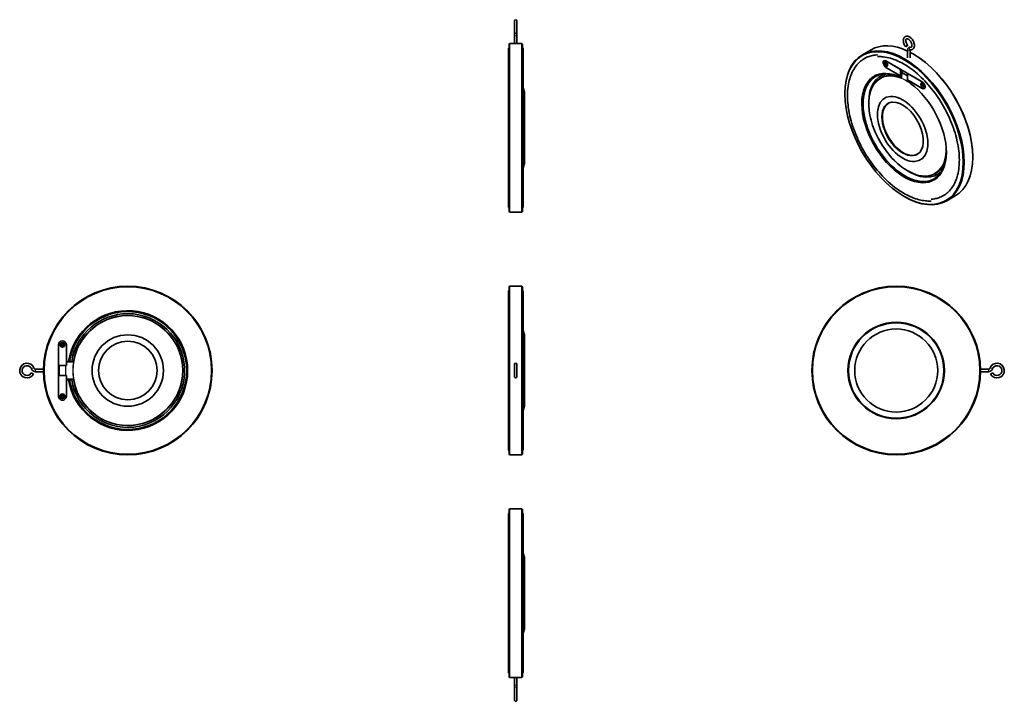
# Model space of a CAD drawing. Extents: x 1586 to 2392, y 226 to 784.
import ezdxf

# ---------------------------------------------------------------- set-up
doc = ezdxf.new("R2010")
doc.units = 0

msp = doc.modelspace()

# ---------------------------------------------------------------- linework, layer by layer
at = {"color": 7, "lineweight": 35, "ltscale": 0.465965}
for p, q in [((1991.14, 782.72), (1991.14, 773.4)), ((1993.14, 782.72), (1993.14, 773.4))]:
    msp.add_line(p, q, dxfattribs=at)
at = {"color": 7, "lineweight": 35, "ltscale": 0.485704}
for p, q in [((1993.14, 782.72), (1993.14, 773.01)), ((1991.14, 226.92), (1991.14, 236.64)), ((1993.14, 226.92), (1993.14, 236.64))]:
    msp.add_line(p, q, dxfattribs=at)
at = {"color": 7, "lineweight": 35, "ltscale": 0.01946}
msp.add_line((1991.14, 773.4), (1991.14, 773.01), dxfattribs=at)
at = {"color": 7, "lineweight": 35, "ltscale": 0.117851}
for p, q in [((1991.14, 773.01), (1991.14, 770.65)), ((1993.14, 773.01), (1993.14, 770.65)), ((1991.14, 236.64), (1991.14, 238.99)), ((1993.14, 236.64), (1993.14, 238.99))]:
    msp.add_line(p, q, dxfattribs=at)
at = {"color": 7, "lineweight": 13, "ltscale": 0.05}
for p, q in [((1991.14, 770.65), (1992.14, 770.65)), ((1992.14, 770.65), (1993.14, 770.65)), ((1992.14, 238.99), (1991.14, 238.99)), ((1993.14, 238.99), (1992.14, 238.99))]:
    msp.add_line(p, q, dxfattribs=at)
at = {"color": 7, "lineweight": 35, "ltscale": 0.321446}
for p, q in [((1991.14, 770.65), (1991.14, 764.22)), ((1993.14, 770.65), (1993.14, 764.22))]:
    msp.add_line(p, q, dxfattribs=at)
at = {"color": 7, "lineweight": 35, "ltscale": 0.396327}
msp.add_line((1986.14, 752.05), (1986.14, 759.97), dxfattribs=at)
at = {"color": 7, "lineweight": 35, "ltscale": 0.035355}
for p, q in [((1986.64, 763.72), (1987.14, 764.22)), ((1997.64, 763.72), (1997.14, 764.22)), ((1986.64, 626.72), (1987.14, 626.22)), ((1997.64, 626.72), (1997.14, 626.22)), ((1986.64, 565.11), (1987.14, 565.61)), ((1997.14, 565.61), (1997.64, 565.11)), ((1986.64, 428.11), (1987.14, 427.61)), ((1997.14, 427.61), (1997.64, 428.11)), ((1986.64, 382.92), (1987.14, 383.42)), ((1997.64, 382.92), (1997.14, 383.42)), ((1986.64, 245.92), (1987.14, 245.42)), ((1997.64, 245.92), (1997.14, 245.42))]:
    msp.add_line(p, q, dxfattribs=at)
at = {"color": 7, "lineweight": 35}
for p, q in [((1986.64, 695.22), (1986.64, 763.72)), ((1987.14, 695.22), (1987.14, 764.22)), ((1987.14, 764.22), (1997.14, 764.22)), ((1997.14, 695.22), (1997.14, 764.22)), ((1997.64, 695.22), (1997.64, 763.72)), ((1998.14, 727.86), (1998.14, 759.97)), ((1986.14, 630.47), (1986.14, 752.05)), ((1998.14, 630.47), (1998.14, 752.05)), ((2295.23, 749.96), (2324.93, 732.82)), ((2295.23, 749.96), (2307.25, 743.02)), ((2304.77, 739.14), (2295.23, 744.65)), ((2307.25, 737.71), (2295.23, 744.65)), ((2312.91, 739.76), (2324.93, 732.82)), ((2324.93, 727.51), (2312.91, 734.45)), ((2324.93, 727.51), (2315.38, 733.02)), ((1999.39, 666.02), (1999.39, 720.85)), ((1986.64, 626.72), (1986.64, 695.22)), ((1987.14, 626.22), (1987.14, 695.22)), ((1997.14, 626.22), (1997.14, 695.22)), ((1997.64, 626.72), (1997.64, 695.22)), ((1998.14, 638.4), (1998.14, 662.58)), ((1987.14, 626.22), (1997.14, 626.22)), ((1986.64, 428.11), (1986.64, 565.11)), ((1987.14, 427.61), (1987.14, 565.61)), ((1987.14, 565.61), (1997.14, 565.61)), ((1997.14, 427.61), (1997.14, 565.61)), ((1997.64, 428.11), (1997.64, 565.11)), ((1986.14, 465.57), (1986.14, 561.36)), ((1998.14, 465.57), (1998.14, 561.36)), ((1986.14, 431.86), (1986.14, 527.65)), ((1999.39, 482.61), (1999.39, 525.81)), ((1617.78, 475.61), (1617.78, 517.61)), ((1617.78, 500.61), (1617.78, 517.61)), ((1624.28, 517.61), (1624.28, 504.11)), ((1624.28, 517.61), (1624.28, 500.61)), ((1991.14, 501.61), (1991.14, 491.61)), ((1993.14, 501.61), (1993.14, 491.61)), ((1617.78, 475.61), (1617.78, 492.61)), ((1624.28, 492.61), (1624.28, 475.61)), ((1624.28, 489.11), (1624.28, 475.61)), ((1999.39, 467.41), (1999.39, 482.61)), ((1998.14, 431.86), (1998.14, 465.57)), ((1987.14, 427.61), (1997.14, 427.61)), ((1986.14, 257.6), (1986.14, 379.17)), ((1986.64, 314.42), (1986.64, 382.92)), ((1987.14, 314.42), (1987.14, 383.42)), ((1987.14, 383.42), (1997.14, 383.42)), ((1997.14, 314.42), (1997.14, 383.42)), ((1997.64, 314.42), (1997.64, 382.92)), ((1986.14, 249.67), (1986.14, 371.25)), ((1998.14, 249.67), (1998.14, 371.25)), ((1999.39, 285.22), (1999.39, 340.05)), ((1986.64, 245.92), (1986.64, 314.42)), ((1987.14, 245.42), (1987.14, 314.42)), ((1997.14, 245.42), (1997.14, 314.42)), ((1997.64, 245.92), (1997.64, 314.42)), ((1987.14, 245.42), (1997.14, 245.42))]:
    msp.add_line(p, q, dxfattribs=at)
at = {"color": 7, "lineweight": 35, "ltscale": 0.408247}
for p, q in [((2283, 759.09), (2275.93, 755.01)), ((2352, 639.58), (2344.93, 635.5))]:
    msp.add_line(p, q, dxfattribs=at)
at = {"color": 7, "lineweight": 35, "ltscale": 0.323697}
for p, q in [((2312.97, 758.88), (2312.97, 752.41)), ((2314.97, 758.88), (2314.97, 752.41))]:
    msp.add_line(p, q, dxfattribs=at)
at = {"color": 7, "lineweight": 35, "ltscale": 0.020414}
for p, q in [((2317.86, 755.47), (2317.5, 755.68)), ((2310.08, 639.12), (2310.43, 638.92))]:
    msp.add_line(p, q, dxfattribs=at)
at = {"color": 7, "lineweight": 35, "ltscale": 0.024494}
for p, q in [((2294.66, 747.8), (2295.09, 747.55)), ((2295.09, 747.23), (2294.66, 747.47)), ((2324.36, 730.65), (2324.79, 730.41)), ((2324.79, 730.08), (2324.36, 730.32))]:
    msp.add_line(p, q, dxfattribs=at)
at = {"color": 7, "lineweight": 35, "ltscale": 0.01633}
for p, q in [((2294.66, 747.47), (2294.66, 747.8)), ((2295.09, 748.04), (2295.37, 747.88)), ((2295.37, 746.57), (2295.09, 746.74)), ((2295.79, 747.14), (2295.79, 746.82)), ((2324.36, 730.32), (2324.36, 730.65)), ((2324.79, 730.9), (2325.07, 730.73)), ((2325.07, 729.43), (2324.79, 729.59)), ((2325.49, 730), (2325.49, 729.67))]:
    msp.add_line(p, q, dxfattribs=at)
at = {"color": 7, "lineweight": 35, "ltscale": 0.010207}
for p, q in [((2294.66, 747.47), (2294.84, 747.57)), ((2324.36, 730.32), (2324.54, 730.43))]:
    msp.add_line(p, q, dxfattribs=at)
at = {"color": 7, "lineweight": 35, "ltscale": 0.006123}
for p, q in [((2294.84, 747.57), (2294.84, 747.7)), ((2324.54, 730.43), (2324.54, 730.55)), ((2325.07, 729.63), (2324.96, 729.69))]:
    msp.add_line(p, q, dxfattribs=at)
at = {"color": 7, "lineweight": 35, "ltscale": 0.024495}
for p, q in [((2295.26, 747.33), (2294.84, 747.57)), ((2295.09, 747.55), (2295.09, 748.04)), ((2295.09, 746.74), (2295.09, 747.23)), ((2295.26, 746.84), (2295.26, 747.33)), ((2295.37, 747.88), (2295.37, 747.39)), ((2295.37, 747.06), (2295.37, 746.57)), ((2324.96, 730.18), (2324.54, 730.43)), ((2324.79, 730.41), (2324.79, 730.9)), ((2324.79, 729.59), (2324.79, 730.08)), ((2324.96, 729.69), (2324.96, 730.18)), ((2325.07, 730.73), (2325.07, 730.24)), ((2325.07, 729.92), (2325.07, 729.43))]:
    msp.add_line(p, q, dxfattribs=at)
at = {"color": 7, "lineweight": 35, "ltscale": 0.010206}
for p, q in [((2295.09, 747.55), (2295.26, 747.65)), ((2295.09, 747.23), (2295.26, 747.33)), ((2295.09, 746.74), (2295.26, 746.84)), ((2295.37, 747.06), (2295.55, 747.17)), ((2324.79, 730.41), (2324.96, 730.51)), ((2324.79, 730.08), (2324.96, 730.18)), ((2324.79, 729.59), (2324.96, 729.69)), ((2325.07, 729.92), (2325.24, 730.02))]:
    msp.add_line(p, q, dxfattribs=at)
at = {"color": 7, "lineweight": 35, "ltscale": 0.010874}
for p, q in [((2295.42, 748.57), (2295.23, 748.68)), ((2325.12, 731.42), (2324.93, 731.53))]:
    msp.add_line(p, q, dxfattribs=at)
at = {"color": 7, "lineweight": 35, "ltscale": 0.014288}
for p, q in [((2295.26, 747.65), (2295.26, 747.94)), ((2324.96, 730.51), (2324.96, 730.79))]:
    msp.add_line(p, q, dxfattribs=at)
at = {"color": 7, "lineweight": 35, "ltscale": 0.006122}
msp.add_line((2295.37, 746.78), (2295.26, 746.84), dxfattribs=at)
at = {"color": 7, "lineweight": 35, "ltscale": 0.024496}
for p, q in [((2295.37, 747.39), (2295.79, 747.14)), ((2295.79, 746.82), (2295.37, 747.06)), ((2325.07, 730.24), (2325.49, 730)), ((2325.49, 729.67), (2325.07, 729.92))]:
    msp.add_line(p, q, dxfattribs=at)
at = {"color": 7, "lineweight": 35, "ltscale": 0.014289}
for p, q in [((2295.79, 747.02), (2295.55, 747.17)), ((2325.49, 729.88), (2325.24, 730.02))]:
    msp.add_line(p, q, dxfattribs=at)
at = {"color": 7, "lineweight": 35, "ltscale": 0.010873}
msp.add_line((2296.41, 746.84), (2296.41, 746.62), dxfattribs=at)
at = {"color": 7, "lineweight": 35, "ltscale": 0.265361}
for p, q in [((2307.25, 743.02), (2307.25, 737.71)), ((2312.91, 739.76), (2312.91, 734.45))]:
    msp.add_line(p, q, dxfattribs=at)
at = {"color": 7, "lineweight": 35, "ltscale": 0.204123}
msp.add_line((2308.31, 742.41), (2308.31, 738.33), dxfattribs=at)
at = {"color": 7, "lineweight": 35, "ltscale": 0.046944}
msp.add_line((2291.47, 736.27), (2290.65, 735.8), dxfattribs=at)
at = {"color": 7, "lineweight": 35, "ltscale": 0.074527}
msp.add_line((2304.77, 739.14), (2304.77, 737.65), dxfattribs=at)
at = {"color": 7, "lineweight": 35, "ltscale": 0.03229}
msp.add_line((2305.33, 737.32), (2304.77, 737.65), dxfattribs=at)
at = {"color": 7, "lineweight": 35, "ltscale": 0.138047}
msp.add_line((2308.06, 737.74), (2305.33, 737.32), dxfattribs=at)
at = {"color": 7, "lineweight": 35, "ltscale": 0.061237}
msp.add_line((2308.31, 738.33), (2307.25, 737.71), dxfattribs=at)
at = {"color": 7, "lineweight": 13, "ltscale": 0.008734}
msp.add_line((2308.06, 736.18), (2307.91, 736.1), dxfattribs=at)
at = {"color": 7, "lineweight": 35, "ltscale": 0.100049}
msp.add_line((2308.06, 736.18), (2308.06, 738.18), dxfattribs=at)
at = {"color": 7, "lineweight": 13, "ltscale": 0.107266}
msp.add_line((2308.13, 736.08), (2308.13, 738.22), dxfattribs=at)
at = {"color": 7, "lineweight": 35, "ltscale": 0.265362}
msp.add_line((2308.31, 740.46), (2312.91, 737.8), dxfattribs=at)
at = {"color": 7, "lineweight": 35, "ltscale": 0.18274}
for p, q in [((1999.39, 724.42), (1998.14, 727.86)), ((1999.39, 666.02), (1998.14, 662.59))]:
    msp.add_line(p, q, dxfattribs=at)
at = {"color": 7, "lineweight": 35, "ltscale": 0.074525}
msp.add_line((2315.38, 733.02), (2315.38, 731.53), dxfattribs=at)
at = {"color": 7, "lineweight": 35, "ltscale": 0.010875}
msp.add_line((2326.11, 729.7), (2326.11, 729.48), dxfattribs=at)
at = {"color": 7, "lineweight": 35, "ltscale": 0.178741}
msp.add_line((1999.39, 720.85), (1999.39, 724.42), dxfattribs=at)
at = {"color": 7, "lineweight": 35, "ltscale": 0.020413}
for p, q in [((2261.64, 723.43), (2261.64, 723.02)), ((2366.29, 671.58), (2366.29, 671.17))]:
    msp.add_line(p, q, dxfattribs=at)
at = {"color": 7, "lineweight": 35, "ltscale": 0.046945}
msp.add_line((2336.47, 658.33), (2335.65, 657.86), dxfattribs=at)
at = {"color": 7, "lineweight": 35, "ltscale": 0.182736}
for p, q in [((1999.39, 525.81), (1998.14, 529.25)), ((1999.39, 467.41), (1998.14, 463.97)), ((1999.39, 343.62), (1998.14, 347.06)), ((1999.39, 285.22), (1998.14, 281.79))]:
    msp.add_line(p, q, dxfattribs=at)
at = {"color": 7, "lineweight": 35, "ltscale": 0.03}
for p, q in [((1620.23, 517.81), (1620.83, 517.81)), ((1620.83, 517.41), (1620.23, 517.41)), ((1620.83, 517.81), (1620.83, 518.41)), ((1620.83, 516.81), (1620.83, 517.41)), ((1621.23, 518.41), (1621.23, 517.81)), ((1621.23, 517.81), (1621.83, 517.81)), ((1621.23, 517.41), (1621.23, 516.81)), ((1621.83, 517.41), (1621.23, 517.41)), ((1620.23, 475.81), (1620.83, 475.81)), ((1620.83, 475.81), (1620.83, 476.41)), ((1621.23, 476.41), (1621.23, 475.81)), ((1621.23, 475.81), (1621.83, 475.81)), ((1620.83, 475.41), (1620.23, 475.41)), ((1620.83, 474.81), (1620.83, 475.41)), ((1621.23, 475.41), (1621.23, 474.81)), ((1621.83, 475.41), (1621.23, 475.41))]:
    msp.add_line(p, q, dxfattribs=at)
at = {"color": 7, "lineweight": 35, "ltscale": 0.02}
for p, q in [((1620.23, 517.41), (1620.23, 517.81)), ((1620.83, 518.41), (1621.23, 518.41)), ((1621.23, 516.81), (1620.83, 516.81)), ((1621.83, 517.81), (1621.83, 517.41)), ((1620.23, 475.41), (1620.23, 475.81)), ((1620.83, 476.41), (1621.23, 476.41)), ((1621.83, 475.81), (1621.83, 475.41)), ((1621.23, 474.81), (1620.83, 474.81))]:
    msp.add_line(p, q, dxfattribs=at)
at = {"color": 7, "lineweight": 35, "ltscale": 0.325}
for p, q in [((1617.78, 500.61), (1624.28, 500.61)), ((1617.78, 492.61), (1624.28, 492.61))]:
    msp.add_line(p, q, dxfattribs=at)
at = {"color": 7, "lineweight": 35, "ltscale": 0.4}
for p, q in [((1618.03, 492.61), (1618.03, 500.61)), ((1618.28, 492.61), (1618.28, 500.61))]:
    msp.add_line(p, q, dxfattribs=at)
at = {"color": 7, "lineweight": 13, "ltscale": 0.4}
for p, q in [((1623.62, 500.61), (1623.62, 492.61)), ((1623.86, 500.61), (1623.86, 492.61))]:
    msp.add_line(p, q, dxfattribs=at)
at = {"color": 7, "lineweight": 35, "ltscale": 0.091277}
for p, q in [((1624.28, 504.11), (1626.11, 504.11)), ((1624.28, 489.11), (1626.11, 489.11))]:
    msp.add_line(p, q, dxfattribs=at)
at = {"color": 7, "lineweight": 35, "ltscale": 0.268874}
for p, q in [((1629.66, 503.61), (1624.28, 503.61)), ((1629.66, 489.61), (1624.28, 489.61))]:
    msp.add_line(p, q, dxfattribs=at)
at = {"color": 7, "lineweight": 13, "ltscale": 0.268874}
for p, q in [((1629.66, 503.36), (1624.28, 503.36)), ((1629.66, 489.86), (1624.28, 489.86))]:
    msp.add_line(p, q, dxfattribs=at)
at = {"color": 7, "lineweight": 35, "ltscale": 0.039783}
for p, q in [((1626.9, 504.11), (1626.11, 504.11)), ((1626.9, 489.11), (1626.11, 489.11))]:
    msp.add_line(p, q, dxfattribs=at)
at = {"color": 7, "lineweight": 35, "ltscale": 0.086882}
for p, q in [((1628.64, 504.11), (1626.9, 504.11)), ((1628.64, 489.11), (1626.9, 489.11))]:
    msp.add_line(p, q, dxfattribs=at)
at = {"color": 7, "lineweight": 13, "ltscale": 0.0125}
for p, q in [((1629.66, 503.61), (1629.66, 503.36)), ((1629.66, 489.86), (1629.66, 489.61))]:
    msp.add_line(p, q, dxfattribs=at)
at = {"color": 7, "lineweight": 13, "ltscale": 0.012461}
for p, q in [((1630.03, 503.46), (1629.91, 503.67)), ((1629.91, 489.55), (1630.03, 489.76))]:
    msp.add_line(p, q, dxfattribs=at)
at = {"color": 7, "lineweight": 13, "ltscale": 0.012474}
for p, q in [((1630.15, 504.03), (1630.39, 504.07)), ((1630.15, 489.19), (1630.39, 489.15))]:
    msp.add_line(p, q, dxfattribs=at)
at = {"color": 7, "lineweight": 35, "ltscale": 0.16667}
msp.add_line((1991.14, 501.61), (1991.14, 498.28), dxfattribs=at)
at = {"color": 7, "lineweight": 35, "ltscale": 0.1}
msp.add_line((1595.49, 494.6), (1597.21, 493.59), dxfattribs=at)
at = {"color": 7, "lineweight": 13, "ltscale": 0.1}
for p, q in [((1595.8, 497.94), (1597.69, 498.61)), ((1599.1, 495.61), (1599.1, 497.61)), ((2379.03, 497.61), (2379.03, 495.61)), ((2380.45, 498.61), (2382.33, 497.94))]:
    msp.add_line(p, q, dxfattribs=at)
at = {"color": 7, "lineweight": 35, "ltscale": 0.321809}
for p, q in [((1599.1, 497.61), (1605.54, 497.61)), ((1599.1, 495.61), (1605.54, 495.61))]:
    msp.add_line(p, q, dxfattribs=at)
at = {"color": 7, "lineweight": 35, "ltscale": 0.082565}
msp.add_line((1991.14, 498.28), (1991.14, 496.63), dxfattribs=at)
at = {"color": 7, "lineweight": 35, "ltscale": 0.124068}
msp.add_line((1991.14, 491.61), (1991.14, 494.09), dxfattribs=at)
at = {"color": 7, "lineweight": 35, "ltscale": 0.321808}
for p, q in [((2379.03, 497.61), (2372.6, 497.61)), ((2379.03, 495.61), (2372.6, 495.61))]:
    msp.add_line(p, q, dxfattribs=at)
at = {"color": 7, "lineweight": 35, "ltscale": 0.099999}
msp.add_line((2380.92, 493.59), (2382.65, 494.6), dxfattribs=at)
at = {"color": 7, "lineweight": 35, "ltscale": 0.396326}
msp.add_line((1998.14, 371.25), (1998.14, 379.17), dxfattribs=at)
at = {"color": 7, "lineweight": 35, "ltscale": 0.178742}
msp.add_line((1999.39, 340.05), (1999.39, 343.62), dxfattribs=at)
at = {"color": 7, "lineweight": 35, "ltscale": 0.321447}
for p, q in [((1991.14, 238.99), (1991.14, 245.42)), ((1993.14, 238.99), (1993.14, 245.42))]:
    msp.add_line(p, q, dxfattribs=at)
at = {"color": 7, "lineweight": 35, "ltscale": 0.465966}
msp.add_line((1991.14, 226.92), (1991.14, 236.24), dxfattribs=at)
at = {"color": 7, "lineweight": 35}
for points in [[(2311.4, 761.54), (2310.98, 762.12), (2310.52, 762.86), (2310.19, 763.5), (2309.92, 764.17), (2309.7, 764.84), (2309.55, 765.51), (2309.45, 766.17), (2309.43, 766.79), (2309.48, 767.4), (2309.57, 767.88), (2309.71, 768.33), (2309.89, 768.73), (2310.1, 769.05), (2310.38, 769.4), (2310.73, 769.7), (2310.97, 769.85)], [(2310.97, 769.85), (2311.32, 770.03), (2311.64, 770.13), (2312.1, 770.21), (2312.55, 770.22), (2313.04, 770.16), (2313.48, 770.05), (2313.97, 769.86), (2314.42, 769.63), (2314.94, 769.3), (2315.44, 768.91), (2315.9, 768.49), (2316.38, 767.97), (2316.82, 767.4), (2317.22, 766.8), (2317.64, 766.03), (2317.93, 765.37), (2318.17, 764.7), (2318.34, 764.03), (2318.46, 763.37), (2318.5, 762.71), (2318.48, 762.15), (2318.4, 761.6), (2318.26, 761.09), (2318.07, 760.64), (2317.84, 760.26), (2317.61, 759.98), (2317.32, 759.71), (2316.97, 759.46)], [(2312.97, 762.78), (2312.57, 763.34), (2312.21, 763.94), (2311.92, 764.55), (2311.69, 765.17), (2311.53, 765.78), (2311.45, 766.32), (2311.43, 766.8), (2311.47, 767.2), (2311.55, 767.54), (2311.66, 767.8), (2311.81, 768), (2311.97, 768.12)], [(2311.97, 768.12), (2312.18, 768.2), (2312.41, 768.22), (2312.7, 768.19), (2313.06, 768.07), (2313.44, 767.89), (2313.89, 767.59), (2314.33, 767.22), (2314.78, 766.76), (2315.19, 766.23), (2315.57, 765.66), (2315.89, 765.05), (2316.15, 764.42), (2316.34, 763.81), (2316.46, 763.23), (2316.5, 762.74), (2316.49, 762.27), (2316.42, 761.89), (2316.31, 761.6), (2316.18, 761.38), (2316.01, 761.22), (2315.97, 761.19)], [(2313.98, 760.9), (2313.69, 760.69), (2313.44, 760.41), (2313.23, 760.09), (2313.08, 759.7), (2312.99, 759.31), (2312.97, 758.88)], [(2315.31, 761.12), (2314.91, 761.15), (2314.54, 761.11), (2314.19, 761), (2313.98, 760.9)], [(2315.02, 759.19), (2314.97, 758.96), (2314.97, 758.88)], [(2316.97, 759.46), (2316.6, 759.29), (2316.19, 759.16), (2315.75, 759.1), (2315.3, 759.1), (2314.98, 759.14)], [(2315.97, 761.19), (2315.76, 761.11), (2315.5, 761.09), (2315.31, 761.12)], [(2332.24, 635.34), (2331.31, 635.3), (2330.37, 635.3), (2329.42, 635.32), (2328.46, 635.38), (2327.45, 635.47), (2325.87, 635.68), (2324.77, 635.87), (2323.65, 636.1), (2322.52, 636.36), (2321.14, 636.74), (2319.55, 637.23), (2317.99, 637.78), (2316.42, 638.39), (2314.85, 639.08), (2313.45, 639.73), (2312.21, 640.36), (2310.93, 641.04), (2309.65, 641.77), (2308.37, 642.54), (2306.94, 643.44), (2305.37, 644.5), (2303.8, 645.61), (2302.24, 646.78), (2300.49, 648.17), (2298.57, 649.79), (2297.05, 651.14), (2295.35, 652.73), (2293.86, 654.19), (2292.4, 655.69), (2290.95, 657.25), (2289.52, 658.84), (2288.12, 660.48), (2286.74, 662.16), (2285.39, 663.87), (2284.07, 665.63), (2282.78, 667.41), (2281.52, 669.23), (2280.3, 671.08), (2279.11, 672.95), (2277.95, 674.85), (2276.83, 676.78), (2275.75, 678.72), (2274.71, 680.69), (2273.71, 682.67), (2272.76, 684.67), (2271.84, 686.67), (2270.97, 688.69), (2270.15, 690.71), (2269.37, 692.74), (2268.64, 694.78), (2267.96, 696.81), (2267.32, 698.84), (2266.74, 700.87), (2266.2, 702.89), (2265.72, 704.9), (2265.21, 707.28), (2264.77, 709.67), (2264.4, 712.03), (2264.18, 713.79), (2263.99, 715.71), (2263.84, 717.61), (2263.75, 719.48), (2263.72, 721.56), (2263.73, 722.71), (2263.76, 723.84), (2263.86, 725.61), (2264.02, 727.54), (2264.23, 729.24), (2264.49, 730.9), (2264.81, 732.51), (2265.18, 734.09), (2265.51, 735.31), (2265.93, 736.68), (2266.4, 738.01), (2266.91, 739.3), (2267.18, 739.92), (2267.59, 740.81), (2268.18, 741.96), (2268.8, 743.07), (2269.47, 744.14), (2270.17, 745.17), (2270.82, 746.03), (2271.5, 746.86), (2272.21, 747.65), (2272.95, 748.41), (2273.61, 749.03), (2274.17, 749.52), (2274.74, 749.99), (2275.33, 750.45), (2276.41, 751.2), (2277.41, 751.82), (2278.53, 752.44), (2279.61, 752.95), (2280.51, 753.33), (2281.43, 753.67), (2282.36, 753.97), (2283.34, 754.24), (2284.36, 754.47), (2285.39, 754.66), (2286.45, 754.81), (2287.62, 754.93), (2288.26, 754.97)], [(2288.34, 753.47), (2289.23, 753.51), (2290.12, 753.51), (2291.02, 753.48), (2291.94, 753.43), (2292.9, 753.34), (2294.4, 753.15), (2296, 752.86), (2297.62, 752.49), (2298.95, 752.13), (2300.49, 751.66), (2301.99, 751.12), (2303.51, 750.53), (2305.04, 749.87), (2306.4, 749.23), (2308.23, 748.29), (2309.48, 747.6), (2311.35, 746.49), (2312.75, 745.61), (2314.29, 744.58), (2315.83, 743.49), (2317.36, 742.34), (2319.07, 740.98), (2320.96, 739.39), (2322.45, 738.06), (2324.12, 736.5), (2325.58, 735.06), (2327.03, 733.58), (2328.45, 732.05), (2329.86, 730.48), (2331.24, 728.87), (2332.6, 727.21), (2333.93, 725.52), (2335.23, 723.79), (2336.5, 722.03), (2337.74, 720.24), (2338.95, 718.41), (2340.13, 716.56), (2341.27, 714.69), (2342.37, 712.79), (2343.44, 710.87), (2344.46, 708.93), (2345.45, 706.98), (2346.39, 705.01), (2347.29, 703.03), (2348.15, 701.04), (2348.96, 699.04), (2349.73, 697.04), (2350.45, 695.04), (2351.13, 693.04), (2351.75, 691.03), (2352.33, 689.04), (2352.85, 687.05), (2353.33, 685.07), (2353.83, 682.74), (2354.26, 680.39), (2354.62, 678.07), (2354.84, 676.35), (2355.03, 674.47), (2355.17, 672.61), (2355.26, 670.78), (2355.29, 668.74), (2355.28, 667.63), (2355.25, 666.52), (2355.16, 664.8), (2354.99, 662.92), (2354.79, 661.28), (2354.54, 659.67), (2354.23, 658.11), (2353.88, 656.59), (2353.56, 655.42), (2353.15, 654.1), (2352.7, 652.83), (2352.21, 651.59), (2351.95, 650.99), (2351.56, 650.15), (2351.01, 649.05), (2350.41, 648), (2349.78, 646.99), (2349.12, 646.02), (2348.51, 645.2), (2347.87, 644.42), (2347.2, 643.68), (2346.51, 642.97), (2345.89, 642.39), (2345.37, 641.93), (2344.83, 641.49), (2344.29, 641.07), (2343.28, 640.36), (2342.35, 639.78), (2341.29, 639.21), (2340.29, 638.73), (2339.45, 638.38), (2338.59, 638.06), (2337.72, 637.78), (2336.8, 637.53), (2335.85, 637.31), (2334.87, 637.13), (2333.88, 636.98), (2332.77, 636.87), (2332.16, 636.83)], [(2328.27, 655.73), (2327.57, 655.71), (2326.76, 655.71), (2325.94, 655.75), (2325.11, 655.81), (2324.27, 655.91), (2323.24, 656.08), (2322.2, 656.29), (2321.14, 656.55), (2320.08, 656.86), (2319.01, 657.22), (2317.94, 657.62), (2316.86, 658.06), (2315.78, 658.55), (2314.69, 659.09), (2313.6, 659.67), (2312.51, 660.29), (2310.93, 661.27), (2309.98, 661.91), (2309.02, 662.58), (2308.07, 663.28), (2306.59, 664.44), (2305, 665.77), (2303.44, 667.19), (2301.9, 668.68), (2300.39, 670.25), (2298.92, 671.88), (2297.48, 673.58), (2296.08, 675.34), (2294.73, 677.15), (2293.42, 679.02), (2292.17, 680.93), (2290.97, 682.88), (2289.82, 684.87), (2288.74, 686.89), (2287.72, 688.94), (2286.77, 691.01), (2285.88, 693.09), (2285.07, 695.18), (2284.33, 697.27), (2283.66, 699.37), (2283.07, 701.45), (2282.56, 703.53), (2282.13, 705.59), (2281.78, 707.63), (2281.59, 708.97), (2281.38, 710.84), (2281.25, 712.69), (2281.19, 714.18), (2281.19, 715.44), (2281.22, 716.68), (2281.29, 717.89), (2281.4, 719.09), (2281.54, 720.25), (2281.72, 721.39), (2281.94, 722.5), (2282.19, 723.58), (2282.48, 724.63), (2282.81, 725.65), (2283.17, 726.64), (2283.57, 727.59), (2283.84, 728.18), (2284.13, 728.76), (2284.43, 729.32), (2284.75, 729.87), (2285.12, 730.46), (2285.79, 731.42), (2286.37, 732.17), (2286.99, 732.87), (2287.64, 733.53), (2287.98, 733.85), (2288.61, 734.39), (2289.27, 734.9), (2289.95, 735.37), (2290.65, 735.8)], [(2308.03, 736.06), (2308.05, 736.1), (2308.06, 736.18)]]:
    msp.add_lwpolyline(points, dxfattribs=at)
at = {"color": 7, "lineweight": 13}
for points in [[(2307.91, 736.1), (2307.82, 736.03), (2307.73, 735.95), (2307.58, 735.74)], [(2307.58, 735.74), (2307.92, 735.97), (2308.02, 736.04)], [(2307.58, 735.74), (2307.75, 735.74), (2307.84, 735.74), (2307.99, 735.78), (2308.07, 735.82)], [(1629.91, 503.67), (1629.98, 503.72), (1630.09, 503.81), (1630.39, 504.07)], [(1630.03, 503.46), (1630.1, 503.53), (1630.21, 503.68), (1630.27, 503.78), (1630.39, 504.07)], [(1630.39, 489.15), (1630.09, 489.41), (1629.98, 489.5), (1629.91, 489.55)], [(1630.39, 489.15), (1630.28, 489.42), (1630.21, 489.54), (1630.1, 489.69), (1630.03, 489.76)]]:
    msp.add_lwpolyline(points, dxfattribs=at)
at = {"color": 7, "lineweight": 35}
for centre, radius in [((1674.53, 496.61), 69), ((1674.53, 496.61), 68.5), ((2303.6, 496.61), 69), ((2303.6, 496.61), 68.5), ((2303.6, 496.61), 39.5), ((2303.6, 496.61), 39), ((1674.53, 496.61), 29.2), ((2303.6, 496.61), 34), ((1621.03, 517.61), 1.88), ((1621.03, 517.61), 1.68), ((1674.53, 496.61), 24), ((1621.03, 475.61), 1.88), ((1621.03, 475.61), 1.68)]:
    msp.add_circle(centre, radius, dxfattribs=at)
at = {"color": 7, "lineweight": 13}
msp.add_circle((1674.53, 496.61), 44.67, dxfattribs=at)
at = {"color": 7, "lineweight": 35}
for centre, radius, start, end in [((1992.14, 782.72), 1, 90.0002, 180.0002), ((1992.14, 782.72), 1, 359.99981, 89.9998), ((1986.89, 759.97), 0.75, 109.47142, 179.99999), ((1997.39, 759.97), 0.75, 0, 70.52883), ((2314.94, 758.96), 0.189, 78.96788, 90.8453), ((2307.98, 736.1), 0.0731, 308.14453, 322.87418), ((1986.89, 630.47), 0.75, 180.00001, 250.52858), ((1997.39, 630.47), 0.75, 289.47118, 0), ((1986.89, 561.36), 0.75, 109.47117, 179.99999), ((1997.39, 561.36), 0.75, 0, 70.52857), ((1674.53, 496.61), 49, 188.80404, 171.19596), ((1674.53, 496.61), 48.22, 188.94875, 171.05124), ((1674.53, 496.61), 46.5, 90, 170.7182), ((1674.53, 496.61), 46.5, 189.2818, 90), ((1674.53, 496.61), 45, 189.48766, 170.51234), ((1621.03, 517.61), 3.25, 0, 179.99999), ((1621.03, 517.61), 3.25, 0, 179.99999), ((1592.03, 496.61), 6, 19.47118, 329.75249), ((1592.03, 496.61), 4, 19.47118, 329.75249), ((1629.65, 504.11), 0.5, 270, 350.51234), ((1992.14, 501.61), 1, 90.00048, 180.00046), ((1992.14, 501.61), 1, 359.99954, 89.99952), ((2386.1, 496.61), 6, 210.2475, 160.52882), ((2386.1, 496.61), 4, 210.2475, 160.52882), ((1599.1, 499.11), 3.5, 199.47046, 270.00076), ((1599.1, 499.11), 1.5, 199.47045, 270.00079), ((2379.03, 499.11), 1.5, 269.99921, 340.52956), ((2379.03, 499.11), 3.5, 269.99924, 340.52954), ((1629.65, 489.11), 0.5, 9.48766, 90), ((1992.14, 491.61), 1, 179.99972, 269.99974), ((1992.14, 491.61), 1, 270.00026, 0.00029), ((1621.03, 475.61), 3.25, 179.99999, 0), ((1621.03, 475.61), 3.25, 179.99999, 0), ((1986.89, 431.86), 0.75, 180.00001, 250.52883), ((1997.39, 431.86), 0.75, 289.47143, 0), ((1986.89, 379.17), 0.75, 109.47118, 179.99999), ((1997.39, 379.17), 0.75, 0, 70.52857), ((1986.89, 249.67), 0.75, 180.00001, 250.52882), ((1997.39, 249.67), 0.75, 289.47143, 0), ((1992.14, 226.92), 1, 179.9998, 269.9998), ((1992.14, 226.92), 1, 270.0002, 0.00019)]:
    msp.add_arc(centre, radius, start, end, dxfattribs=at)
at = {"color": 7, "lineweight": 13}
for centre, radius, start, end in [((1992.03, 773.01), 0.891, 166.56744, 179.99084), ((1992.24, 773.01), 0.891, 0.00916, 13.43332), ((1674.53, 496.61), 45.03, 171.25525, 188.74475), ((1629.66, 504.13), 0.522, 270.14403, 298.60955), ((1629.66, 504.12), 0.764, 270.04763, 298.9688), ((1674.53, 496.61), 44.76, 170.41166, 189.58834), ((1629.66, 489.1), 0.764, 61.0325, 89.95347), ((1629.66, 489.09), 0.522, 61.39045, 89.85597)]:
    msp.add_arc(centre, radius, start, end, dxfattribs=at)
at = {"color": 7, "lineweight": 35}
for centre, major_axis, ratio, start_param, end_param in [((1992.14, 773.4), (1, 0), 0.863858, 3.141589, 4.712389), ((1992.14, 773.4), (1, 0), 0.863858, 4.712389, 6.283189), ((2310.08, 695.05), (-34.25, 59.32), 0.57735, 3.926991, 7.068583), ((2310.43, 695.26), (-34.5, 59.76), 0.57735, 3.141633, 6.283225), ((2317.5, 699.34), (-34.5, 59.76), 0.57735, 5.590881, 6.283225), ((2312.19, 762.16), (0.781, 0.624), 0.207916, 0.000001, 3.141591), ((2312.19, 762.16), (0.781, 0.624), 0.207916, 3.141591, 4.081021), ((2312.19, 762.16), (0.781, 0.624), 0.207916, 4.081021, 6.283186), ((2310.43, 695.26), (-34.5, 59.76), 0.57735, 0.00004, 0.785398), ((2295.23, 747.31), (-1.62, 2.81), 0.57735, 0, 2.356194), ((2295.23, 747.31), (-1.62, 2.81), 0.57735, 0, 2.356194), ((2295.23, 747.31), (-1.62, 2.81), 0.57735, 5.497787, 6.283185), ((2295.23, 747.31), (-1.62, 2.81), 0.57735, 5.497787, 6.283185), ((2317.5, 699.34), (-34.5, 59.76), 0.57735, 5.497787, 5.549779), ((2317.5, 699.34), (-34.5, 59.76), 0.57735, 3.926991, 5.497787), ((2317.86, 699.54), (-34.25, 59.32), 0.57735, 3.926991, 5.497787), ((2310.08, 695.05), (-24.5, 42.44), 0.57735, 5.651447, 10.210176), ((2295.23, 747.31), (-0.94, 1.62), 0.57735, 5.497787, 10.210176), ((2295.23, 747.31), (0.84, -1.45), 0.57735, 2.355993, 7.068816), ((2295.58, 747.51), (-0.69, 1.19), 0.57735, 5.666537, 6.066351), ((2295.23, 747.31), (-0.94, 1.62), 0.57735, 3.926991, 5.497787), ((2295.23, 747.31), (0.84, -1.45), 0.57735, 0.78563, 2.355993), ((2295.58, 747.51), (-0.69, 1.19), 0.57735, 3.358366, 3.758242), ((2310.63, 695.37), (-24.11, 41.76), 0.57735, 6.022882, 9.685077), ((2313.97, 697.3), (-23.25, 40.27), 0.57735, 6.091619, 7.068583), ((2313.97, 697.3), (-22.5, 38.97), 0.57735, 5.843951, 6.283214), ((2310.63, 695.37), (-24.11, 41.76), 0.57735, 5.653972, 6.022882), ((2313.97, 697.3), (-22.5, 38.97), 0.57735, 5.684505, 5.747568), ((2310.08, 695.05), (-24.5, 42.44), 0.57735, 3.926991, 5.344128), ((2324.93, 730.16), (-0.94, 1.62), 0.57735, 5.497787, 10.210176), ((2324.93, 730.16), (0.84, -1.45), 0.57735, 2.355993, 7.068816), ((2325.28, 730.37), (-0.69, 1.19), 0.57735, 5.666537, 6.066351), ((2324.93, 730.16), (-1.62, 2.81), 0.57735, 3.141593, 5.497787), ((2324.93, 730.16), (-1.62, 2.81), 0.57735, 3.141593, 5.497787), ((2324.93, 730.16), (-0.94, 1.62), 0.57735, 3.926991, 5.497787), ((2324.93, 730.16), (0.84, -1.45), 0.57735, 0.78563, 2.355993), ((2324.93, 730.16), (-1.62, 2.81), 0.57735, 2.356194, 3.141593), ((2324.93, 730.16), (-1.62, 2.81), 0.57735, 2.356194, 3.141593), ((2325.28, 730.37), (-0.69, 1.19), 0.57735, 3.358366, 3.758242), ((2310.08, 695.05), (-34.25, 59.32), 0.57735, 0.785398, 2.356194), ((2308.84, 694.34), (-14.6, 25.29), 0.57735, 5.997787, 12.280972), ((2313.97, 697.3), (-23.25, 40.27), 0.57735, 0.785398, 0.899256), ((2309.19, 694.54), (-12, 20.78), 0.57735, 0.014716, 2.856194), ((2308.84, 694.34), (-12, 20.78), 0.57735, 0.000028, 3.141621), ((2308.84, 694.34), (-12, 20.78), 0.57735, 5.997787, 6.283214), ((2308.84, 694.34), (-12, 20.78), 0.57735, 3.141621, 5.997787), ((2309.19, 694.54), (-12, 20.78), 0.57735, 2.856194, 3.126903), ((2310.63, 695.37), (-24.11, 41.76), 0.57735, 3.401892, 3.918318), ((2317.5, 699.34), (-34.5, 59.76), 0.57735, 3.141633, 3.926991), ((2310.08, 695.05), (-34.25, 59.32), 0.57735, 2.356194, 3.926991), ((2313.97, 697.3), (-23.25, 40.27), 0.57735, 2.243896, 3.333175), ((2313.97, 697.3), (-22.5, 38.97), 0.57735, 3.141618, 3.58086), ((2313.73, 695.89), (21.9, -38.04), 0.591056, 5.992223, 6.283936), ((2310.43, 695.26), (-34.5, 59.76), 0.57735, 2.356194, 3.141633)]:
    msp.add_ellipse(centre, major_axis=major_axis, ratio=ratio, start_param=start_param, end_param=end_param, dxfattribs=at)
at = {"color": 7, "lineweight": 13}
for centre, major_axis, ratio, start_param, end_param in [((2313.97, 758.88), (1, 0), 0.57735, 3.141589, 6.283186), ((2315.15, 760.13), (-0.167, -0.986), 0.736781, 3.141598, 6.283185), ((2295.48, 747.45), (0.69, -1.19), 0.57735, 0.517078, 2.624446), ((2295.42, 747.42), (0.7, -1.22), 0.57735, 0.78563, 2.355993), ((2312.82, 696.64), (-22.34, 38.69), 0.57735, 5.997787, 9.13938), ((2313.15, 696.83), (-22.5, 38.97), 0.57735, 5.997787, 6.283214), ((2312.82, 696.64), (22.34, -38.69), 0.57735, 2.269011, 2.856194), ((2313.15, 696.83), (22.5, -38.97), 0.57735, 2.521785, 2.856194), ((2312.85, 696.65), (-22.38, 38.77), 0.57735, 5.417839, 5.665135), ((2307.85, 736.53), (0.25, -0.433), 0.57735, 5.663378, 6.080385), ((2308.24, 735.92), (0.209, -0.138), 0.784523, 3.141599, 4.3389), ((2308.31, 736.18), (0.25, 0), 0.57735, 3.141593, 3.926991), ((2307.58, 736.39), (0.395, -0.664), 0.580959, 0.273906, 0.773855), ((2312.91, 696.69), (-22.51, 38.99), 0.57735, 5.419976, 5.650412), ((2325.17, 730.3), (0.69, -1.19), 0.57735, 0.517078, 2.624446), ((2325.12, 730.27), (0.7, -1.22), 0.57735, 0.78563, 2.355993), ((2312.82, 696.64), (22.34, -38.69), 0.57735, 5.997787, 7.155688), ((2313.15, 696.83), (22.5, -38.97), 0.57735, 0.000026, 0.649457), ((1992.14, 236.64), (1, 0), 0.942809, 6.283181, 9.424782)]:
    msp.add_ellipse(centre, major_axis=major_axis, ratio=ratio, start_param=start_param, end_param=end_param, dxfattribs=at)

doc.saveas('drawing.dxf')
